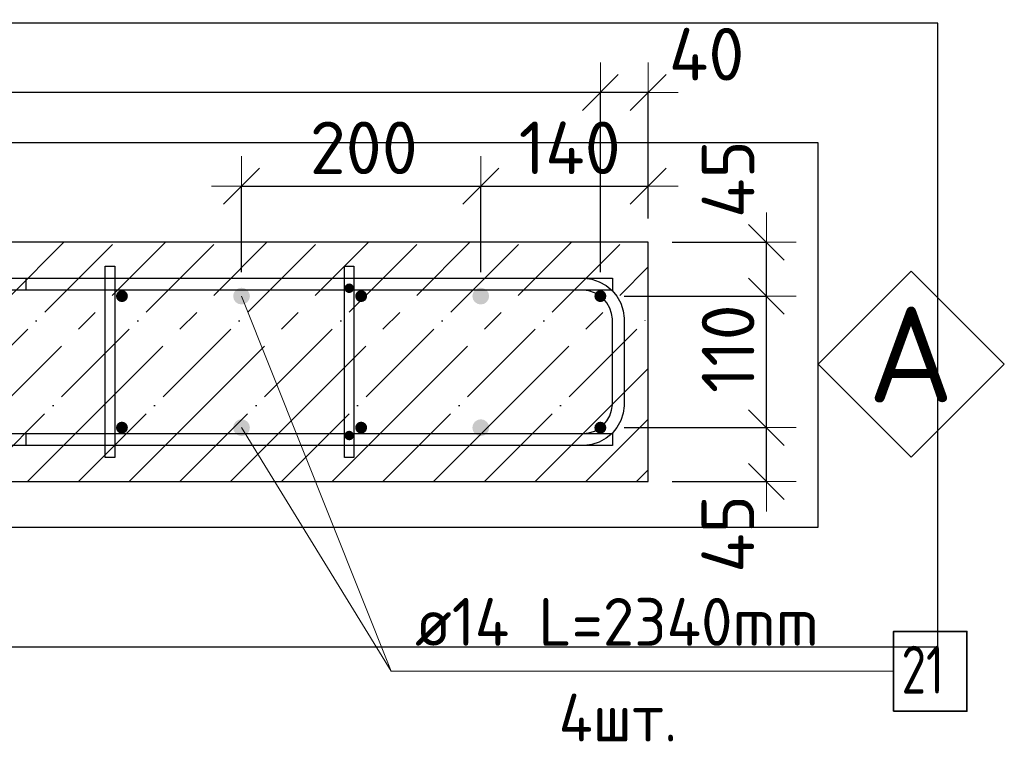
# Model space of a CAD drawing. Header units: millimetres. Extents: x -17997 to 37135, y 45383 to 72408.
# Tile 4 of 67: x -16356 to -15532, y 65702 to 66306. Entities that reach past the tile are written whole.
import ezdxf

# ---------------------------------------------------------------- set-up
doc = ezdxf.new("R2010")
doc.units = ezdxf.units.MM
doc.header["$PDMODE"] = 65
doc.linetypes.add('______11', pattern=[100, 80, -10, 0, -10])
doc.linetypes.add('______5', pattern=[220, 160, -20, 20, -20])
for name, color, linetype, lineweight in [('Standard', 7, 'Continuous', 25), ('Арм.стержн. Арматура края', 96, 'Continuous', 35), ('Арм.стержн. вертикальными 1', 22, 'Continuous', 35), ('Арм.стержн.горизонт. 1', 180, 'Continuous', 35), ('Размерная линия_ общее', 7, 'Continuous', 13)]:
    doc.layers.add(name, color=color, linetype=linetype, lineweight=lineweight)
doc.layers.add('Арм.стержн. вертикальными 2', color=7, linetype='Continuous', lineweight=35, true_color=0x006e00)
doc.layers.add('Арм.стержн.Стяжки', color=7, linetype='Continuous', lineweight=35, true_color=0x501e0f)
doc.styles.add('ISOCPEUR', font='ISOCPEUR')
doc.dimstyles.new('DIMSTYLE_11', dxfattribs={"dimtxt": 44, "dimasz": 50, "dimexe": 0, "dimexo": 0, "dimgap": 22, "dimtad": 2, "dimdec": 0, "dimrnd": 5, "dimzin": 12, "dimdsep": 46, "dimtxsty": 'ISOCPEUR', "dimblk1": 'ALL_ML_STRICH', "dimblk2": 'ALL_ML_STRICH', "dimsah": 1, "dimcen": 0, "dimclrd": 7, "dimclre": 256, "dimclrt": 7, "dimadec": 0, "dimazin": 0, "dimtfac": 1, "dimtdec": 0, "dimtix": 1, "dimtmove": 2, "dimatfit": 3, "dimfxl": 0, "dimtvp": 1.2, "dimtzin": 0, "dimlwd": 0, "dimlwe": -3, "dimarcsym": 0})
doc.dimstyles.new('DIMSTYLE_3', dxfattribs={"dimtxt": 44, "dimasz": 50, "dimexe": 0, "dimexo": 0, "dimgap": 22, "dimtad": 2, "dimdec": 0, "dimrnd": 5, "dimzin": 12, "dimdsep": 46, "dimtxsty": 'ISOCPEUR', "dimblk1": 'ALL_ML_STRICH', "dimblk2": 'ALL_ML_STRICH', "dimsah": 1, "dimcen": 0, "dimclrd": 7, "dimclre": 256, "dimclrt": 7, "dimadec": 0, "dimazin": 0, "dimtfac": 1, "dimtdec": 0, "dimtix": 1, "dimtmove": 2, "dimatfit": 3, "dimfxl": 0, "dimtzin": 0, "dimlwd": 0, "dimlwe": -3, "dimarcsym": 0})

# ---------------------------------------------------------------- blocks, each defined once
blk = doc.blocks.new('ALL_ML_STRICH')
at = {"color": 0, "linetype": 'ByBlock', "lineweight": -2}
for p, q in [((0, -0.5), (0, 0.5)), ((-0.3, -0.3), (0.3, 0.3)), ((-1, 0), (0.5, 0))]:
    blk.add_line(p, q, dxfattribs=at)
blk = doc.blocks.new('*D135')
at = {"layer": 'DEFPOINTS', "color": 7, "linetype": 'Continuous', "lineweight": 13, "transparency": 33554687}
for p in [(-15870.13, 65964.85), (-15830.13, 65919.85), (-15731.37, 65919.85)]:
    blk.add_point(p, dxfattribs=at)
at = {"layer": 'Размерная линия_ общее', "color": 253, "linetype": 'Continuous', "lineweight": -2, "true_color": 0xa0a0a0, "transparency": 33554687}
for p, q in [((-15850.13, 65964.85), (-15731.37, 65964.85)), ((-15810.13, 65919.85), (-15731.37, 65919.85))]:
    blk.add_line(p, q, dxfattribs=at)
at = {"layer": 'Размерная линия_ общее', "color": 7, "linetype": 'Continuous', "lineweight": -2, "transparency": 33554687}
blk.add_line((-15731.37, 65919.85), (-15731.37, 65964.85), dxfattribs=at)
at = {"layer": 'Размерная линия_ общее', "color": 7, "linetype": 'Continuous', "lineweight": 13, "transparency": 33554687, "xscale": 50, "yscale": 50, "zscale": 50}
for p, rotation in [((-15731.37, 65964.85), 90), ((-15731.37, 65919.85), 270)]:
    blk.add_blockref('ALL_ML_STRICH', p, dxfattribs=dict(at, rotation=rotation))
at = {"layer": 'Размерная линия_ общее', "color": 7, "linetype": 'Continuous', "lineweight": 13, "transparency": 33554687, "insert": (-15763.6, 65875.99), "char_height": 44, "width": 88, "attachment_point": 5, "rotation": 90, "style": 'ISOCPEUR'}
blk.add_mtext('\\A1;{45}', dxfattribs=at)
blk = doc.blocks.new('*D136')
at = {"layer": 'DEFPOINTS', "color": 7, "linetype": 'Continuous', "lineweight": 13, "transparency": 33554687}
for p in [(-15870.13, 66074.85), (-15870.13, 65964.85), (-15731.37, 65964.85)]:
    blk.add_point(p, dxfattribs=at)
at = {"layer": 'Размерная линия_ общее', "color": 253, "linetype": 'Continuous', "lineweight": -2, "true_color": 0xa0a0a0, "transparency": 33554687}
for p, q in [((-15850.13, 66074.85), (-15731.37, 66074.85)), ((-15850.13, 65964.85), (-15731.37, 65964.85))]:
    blk.add_line(p, q, dxfattribs=at)
at = {"layer": 'Размерная линия_ общее', "color": 7, "linetype": 'Continuous', "lineweight": -2, "transparency": 33554687}
blk.add_line((-15731.37, 65964.85), (-15731.37, 66074.85), dxfattribs=at)
at = {"layer": 'Размерная линия_ общее', "color": 7, "linetype": 'Continuous', "lineweight": 13, "transparency": 33554687, "xscale": 50, "yscale": 50, "zscale": 50}
for p, rotation in [((-15731.37, 66074.85), 90), ((-15731.37, 65964.85), 270)]:
    blk.add_blockref('ALL_ML_STRICH', p, dxfattribs=dict(at, rotation=rotation))
at = {"layer": 'Размерная линия_ общее', "color": 7, "linetype": 'Continuous', "lineweight": 13, "transparency": 33554687, "insert": (-15763.37, 66030.85), "char_height": 44, "width": 132, "attachment_point": 5, "rotation": 90, "style": 'ISOCPEUR'}
blk.add_mtext('\\A1;{110}', dxfattribs=at)
blk = doc.blocks.new('*D137')
at = {"layer": 'DEFPOINTS', "color": 7, "linetype": 'Continuous', "lineweight": 13, "transparency": 33554687}
for p in [(-15830.13, 66119.85), (-15870.13, 66074.85), (-15731.37, 66074.85)]:
    blk.add_point(p, dxfattribs=at)
at = {"layer": 'Размерная линия_ общее', "color": 253, "linetype": 'Continuous', "lineweight": -2, "true_color": 0xa0a0a0, "transparency": 33554687}
for p, q in [((-15810.13, 66119.85), (-15731.37, 66119.85)), ((-15850.13, 66074.85), (-15731.37, 66074.85))]:
    blk.add_line(p, q, dxfattribs=at)
at = {"layer": 'Размерная линия_ общее', "color": 7, "linetype": 'Continuous', "lineweight": -2, "transparency": 33554687}
blk.add_line((-15731.37, 66074.85), (-15731.37, 66119.85), dxfattribs=at)
at = {"layer": 'Размерная линия_ общее', "color": 7, "linetype": 'Continuous', "lineweight": 13, "transparency": 33554687, "xscale": 50, "yscale": 50, "zscale": 50}
for p, rotation in [((-15731.37, 66119.85), 90), ((-15731.37, 66074.85), 270)]:
    blk.add_blockref('ALL_ML_STRICH', p, dxfattribs=dict(at, rotation=rotation))
at = {"layer": 'Размерная линия_ общее', "color": 7, "linetype": 'Continuous', "lineweight": 13, "transparency": 33554687, "insert": (-15763.37, 66172.71), "char_height": 44, "width": 88, "attachment_point": 5, "rotation": 90, "style": 'ISOCPEUR'}
blk.add_mtext('\\A1;{45}', dxfattribs=at)
blk = doc.blocks.new('*D138')
at = {"layer": 'DEFPOINTS', "color": 7, "linetype": 'Continuous', "lineweight": 13, "transparency": 33554687}
for p in [(-15830.13, 66245.12), (-15830.13, 66119.85), (-15870.13, 66074.85)]:
    blk.add_point(p, dxfattribs=at)
at = {"layer": 'Размерная линия_ общее', "color": 253, "linetype": 'Continuous', "lineweight": -2, "true_color": 0xa0a0a0, "transparency": 33554687}
for p, q in [((-15870.13, 66094.85), (-15870.13, 66245.12)), ((-15830.13, 66139.85), (-15830.13, 66245.12))]:
    blk.add_line(p, q, dxfattribs=at)
at = {"layer": 'Размерная линия_ общее', "color": 7, "linetype": 'Continuous', "lineweight": -2, "transparency": 33554687}
blk.add_line((-15830.13, 66245.12), (-15870.13, 66245.12), dxfattribs=at)
at = {"layer": 'Размерная линия_ общее', "color": 7, "linetype": 'Continuous', "lineweight": 13, "transparency": 33554687, "xscale": 50, "yscale": 50, "zscale": 50}
for p, rotation in [((-15870.13, 66245.12), 180), ((-15830.13, 66245.12), 360)]:
    blk.add_blockref('ALL_ML_STRICH', p, dxfattribs=dict(at, rotation=rotation))
at = {"layer": 'Размерная линия_ общее', "color": 7, "linetype": 'Continuous', "lineweight": 13, "transparency": 33554687, "insert": (-15781.33, 66277.15), "char_height": 44, "width": 88, "attachment_point": 5, "style": 'ISOCPEUR'}
blk.add_mtext('\\A1;{40}', dxfattribs=at)
blk = doc.blocks.new('*D139')
at = {"layer": 'DEFPOINTS', "color": 7, "linetype": 'Continuous', "lineweight": 13, "transparency": 33554687}
for p in [(-15870.13, 66245.12), (-17070.13, 66074.85), (-15870.13, 66074.85)]:
    blk.add_point(p, dxfattribs=at)
at = {"layer": 'Размерная линия_ общее', "color": 253, "linetype": 'Continuous', "lineweight": -2, "true_color": 0xa0a0a0, "transparency": 33554687}
for p, q in [((-17070.13, 66094.85), (-17070.13, 66245.12)), ((-15870.13, 66094.85), (-15870.13, 66245.12))]:
    blk.add_line(p, q, dxfattribs=at)
at = {"layer": 'Размерная линия_ общее', "color": 7, "linetype": 'Continuous', "lineweight": -2, "transparency": 33554687}
blk.add_line((-15870.13, 66245.12), (-17070.13, 66245.12), dxfattribs=at)
at = {"layer": 'Размерная линия_ общее', "color": 7, "linetype": 'Continuous', "lineweight": 13, "transparency": 33554687, "xscale": 50, "yscale": 50, "zscale": 50}
for p, rotation in [((-17070.13, 66245.12), 180), ((-15870.13, 66245.12), 360)]:
    blk.add_blockref('ALL_ML_STRICH', p, dxfattribs=dict(at, rotation=rotation))
at = {"layer": 'Размерная линия_ общее', "color": 7, "linetype": 'Continuous', "lineweight": 13, "transparency": 33554687, "insert": (-16604.13, 66211.12), "char_height": 44, "width": 2.2, "attachment_point": 1, "rotation": 180, "line_spacing_factor": 0.60241, "style": 'ISOCPEUR'}
blk.add_mtext('\\W0.91;6х200=1200', dxfattribs=at)
blk = doc.blocks.new('*D142')
at = {"layer": 'DEFPOINTS', "color": 7, "linetype": 'Continuous', "lineweight": 13, "transparency": 33554687}
for p in [(-16170.13, 66166.86), (-16170.13, 66074.85), (-15970.13, 66074.85)]:
    blk.add_point(p, dxfattribs=at)
at = {"layer": 'Размерная линия_ общее', "color": 253, "linetype": 'Continuous', "lineweight": -2, "true_color": 0xa0a0a0, "transparency": 33554687}
for p, q in [((-16170.13, 66094.85), (-16170.13, 66166.86)), ((-15970.13, 66094.85), (-15970.13, 66166.86))]:
    blk.add_line(p, q, dxfattribs=at)
at = {"layer": 'Размерная линия_ общее', "color": 7, "linetype": 'Continuous', "lineweight": -2, "transparency": 33554687}
blk.add_line((-16170.13, 66166.86), (-15970.13, 66166.86), dxfattribs=at)
at = {"layer": 'Размерная линия_ общее', "color": 7, "linetype": 'Continuous', "lineweight": 13, "transparency": 33554687, "xscale": 50, "yscale": 50, "zscale": 50, "rotation": 180}
blk.add_blockref('ALL_ML_STRICH', (-16170.13, 66166.86), dxfattribs=at)
at = {"layer": 'Размерная линия_ общее', "color": 7, "linetype": 'Continuous', "lineweight": 13, "transparency": 33554687, "xscale": 50, "yscale": 50, "zscale": 50}
blk.add_blockref('ALL_ML_STRICH', (-15970.13, 66166.86), dxfattribs=at)
at = {"layer": 'Размерная линия_ общее', "color": 7, "linetype": 'Continuous', "lineweight": 13, "transparency": 33554687, "insert": (-16067.93, 66198.86), "char_height": 44, "width": 132, "attachment_point": 5, "style": 'ISOCPEUR'}
blk.add_mtext('\\A1;{200}', dxfattribs=at)
blk = doc.blocks.new('*D143')
at = {"layer": 'DEFPOINTS', "color": 7, "linetype": 'Continuous', "lineweight": 13, "transparency": 33554687}
for p in [(-15970.13, 66166.86), (-15830.13, 66119.85), (-15970.13, 66074.85)]:
    blk.add_point(p, dxfattribs=at)
at = {"layer": 'Размерная линия_ общее', "color": 253, "linetype": 'Continuous', "lineweight": -2, "true_color": 0xa0a0a0, "transparency": 33554687}
for p, q in [((-15970.13, 66094.85), (-15970.13, 66166.86)), ((-15830.13, 66139.85), (-15830.13, 66166.86))]:
    blk.add_line(p, q, dxfattribs=at)
at = {"layer": 'Размерная линия_ общее', "color": 7, "linetype": 'Continuous', "lineweight": -2, "transparency": 33554687}
blk.add_line((-15970.13, 66166.86), (-15830.13, 66166.86), dxfattribs=at)
at = {"layer": 'Размерная линия_ общее', "color": 7, "linetype": 'Continuous', "lineweight": 13, "transparency": 33554687, "xscale": 50, "yscale": 50, "zscale": 50, "rotation": 180}
blk.add_blockref('ALL_ML_STRICH', (-15970.13, 66166.86), dxfattribs=at)
at = {"layer": 'Размерная линия_ общее', "color": 7, "linetype": 'Continuous', "lineweight": 13, "transparency": 33554687, "xscale": 50, "yscale": 50, "zscale": 50}
blk.add_blockref('ALL_ML_STRICH', (-15830.13, 66166.86), dxfattribs=at)
at = {"layer": 'Размерная линия_ общее', "color": 7, "linetype": 'Continuous', "lineweight": 13, "transparency": 33554687, "insert": (-15895.73, 66198.86), "char_height": 44, "width": 132, "attachment_point": 5, "style": 'ISOCPEUR'}
blk.add_mtext('\\A1;{140}', dxfattribs=at)
blk = doc.blocks.new('СЛОЖНЫЙ_ОБЪЕКТ_0')
at = {"layer": 'Standard', "color": 7, "linetype": 'Continuous', "lineweight": 13, "transparency": 33554687}
blk.add_lwpolyline([(-15610.22, 66095.68), (-15532.43, 66017.89), (-15610.22, 65940.11), (-15688, 66017.89), (-15610.22, 66095.68)], close=True, dxfattribs=at)
at = {"layer": 'Standard', "color": 7, "linetype": 'Continuous', "lineweight": 13, "transparency": 33554687, "insert": (-15646.52, 66026.01), "char_height": 80, "width": 104.7273, "attachment_point": 4, "style": 'ISOCPEUR'}
blk.add_mtext('\\A1;{\\fISOCPEUR|i0|b0;\\H80.000000;\\W1.000000;\\C7;А}\\P', dxfattribs=at)

msp = doc.modelspace()

# ---------------------------------------------------------------- hatches: boundary and pattern name
at = {"layer": 'Арм.стержн. вертикальными 1', "linetype": 'Continuous', "lineweight": 50, "transparency": 33554687}
for points in [[(-16265.13, 66074.85), (-16265.51, 66076.76), (-16266.59, 66078.39), (-16268.22, 66079.47), (-16270.13, 66079.85), (-16272.04, 66079.47), (-16273.67, 66078.39), (-16274.75, 66076.76), (-16275.13, 66074.85), (-16274.75, 66072.94), (-16273.67, 66071.31), (-16272.04, 66070.23), (-16270.13, 66069.85), (-16268.22, 66070.23), (-16266.59, 66071.31), (-16265.51, 66072.94)], [(-16065.13, 66074.85), (-16065.51, 66076.76), (-16066.59, 66078.39), (-16068.22, 66079.47), (-16070.13, 66079.85), (-16072.04, 66079.47), (-16073.67, 66078.39), (-16074.75, 66076.76), (-16075.13, 66074.85), (-16074.75, 66072.94), (-16073.67, 66071.31), (-16072.04, 66070.23), (-16070.13, 66069.85), (-16068.22, 66070.23), (-16066.59, 66071.31), (-16065.51, 66072.94)], [(-15865.13, 66074.85), (-15865.51, 66076.76), (-15866.59, 66078.39), (-15868.22, 66079.47), (-15870.13, 66079.85), (-15872.04, 66079.47), (-15873.67, 66078.39), (-15874.75, 66076.76), (-15875.13, 66074.85), (-15874.75, 66072.94), (-15873.67, 66071.31), (-15872.04, 66070.23), (-15870.13, 66069.85), (-15868.22, 66070.23), (-15866.59, 66071.31), (-15865.51, 66072.94)], [(-16265.13, 65964.85), (-16265.51, 65966.76), (-16266.59, 65968.38), (-16268.22, 65969.47), (-16270.13, 65969.85), (-16272.04, 65969.47), (-16273.67, 65968.38), (-16274.75, 65966.76), (-16275.13, 65964.85), (-16274.75, 65962.94), (-16273.67, 65961.31), (-16272.04, 65960.23), (-16270.13, 65959.85), (-16268.22, 65960.23), (-16266.59, 65961.31), (-16265.51, 65962.94)], [(-16065.13, 65964.85), (-16065.51, 65966.76), (-16066.59, 65968.38), (-16068.22, 65969.47), (-16070.13, 65969.85), (-16072.04, 65969.47), (-16073.67, 65968.38), (-16074.75, 65966.76), (-16075.13, 65964.85), (-16074.75, 65962.94), (-16073.67, 65961.31), (-16072.04, 65960.23), (-16070.13, 65959.85), (-16068.22, 65960.23), (-16066.59, 65961.31), (-16065.51, 65962.94)], [(-15865.13, 65964.85), (-15865.51, 65966.76), (-15866.59, 65968.38), (-15868.22, 65969.47), (-15870.13, 65969.85), (-15872.04, 65969.47), (-15873.67, 65968.38), (-15874.75, 65966.76), (-15875.13, 65964.85), (-15874.75, 65962.94), (-15873.67, 65961.31), (-15872.04, 65960.23), (-15870.13, 65959.85), (-15868.22, 65960.23), (-15866.59, 65961.31), (-15865.51, 65962.94)]]:
    msp.add_hatch(color=4, dxfattribs=at).paths.add_polyline_path(points)
at = {"layer": 'Арм.стержн. вертикальными 2', "linetype": 'Continuous', "lineweight": 50, "transparency": 33554687}
for points in [[(-16163.13, 66074.85), (-16163.66, 66077.53), (-16165.18, 66079.8), (-16167.45, 66081.32), (-16170.13, 66081.85), (-16172.81, 66081.32), (-16175.08, 66079.8), (-16176.6, 66077.53), (-16177.13, 66074.85), (-16176.6, 66072.17), (-16175.08, 66069.9), (-16172.81, 66068.38), (-16170.13, 66067.85), (-16167.45, 66068.38), (-16165.18, 66069.9), (-16163.66, 66072.17)], [(-15963.13, 66074.85), (-15963.66, 66077.53), (-15965.18, 66079.8), (-15967.45, 66081.32), (-15970.13, 66081.85), (-15972.81, 66081.32), (-15975.08, 66079.8), (-15976.6, 66077.53), (-15977.13, 66074.85), (-15976.6, 66072.17), (-15975.08, 66069.9), (-15972.81, 66068.38), (-15970.13, 66067.85), (-15967.45, 66068.38), (-15965.18, 66069.9), (-15963.66, 66072.17)], [(-16163.13, 65964.85), (-16163.66, 65967.53), (-16165.18, 65969.8), (-16167.45, 65971.32), (-16170.13, 65971.85), (-16172.81, 65971.32), (-16175.08, 65969.8), (-16176.6, 65967.53), (-16177.13, 65964.85), (-16176.6, 65962.17), (-16175.08, 65959.9), (-16172.81, 65958.38), (-16170.13, 65957.85), (-16167.45, 65958.38), (-16165.18, 65959.9), (-16163.66, 65962.17)], [(-15963.13, 65964.85), (-15963.66, 65967.53), (-15965.18, 65969.8), (-15967.45, 65971.32), (-15970.13, 65971.85), (-15972.81, 65971.32), (-15975.08, 65969.8), (-15976.6, 65967.53), (-15977.13, 65964.85), (-15976.6, 65962.17), (-15975.08, 65959.9), (-15972.81, 65958.38), (-15970.13, 65957.85), (-15967.45, 65958.38), (-15965.18, 65959.9), (-15963.66, 65962.17)]]:
    msp.add_hatch(color=7, dxfattribs=at).paths.add_polyline_path(points)
at = {"layer": 'Арм.стержн.Стяжки', "linetype": 'Continuous', "lineweight": 25, "transparency": 33554687}
for points in [[(-16076.13, 66081.43), (-16076.43, 66082.96), (-16077.3, 66084.25), (-16078.6, 66085.12), (-16080.13, 66085.43), (-16081.66, 66085.12), (-16082.96, 66084.25), (-16083.83, 66082.96), (-16084.13, 66081.43), (-16083.83, 66079.89), (-16082.96, 66078.6), (-16081.66, 66077.73), (-16080.13, 66077.43), (-16078.6, 66077.73), (-16077.3, 66078.6), (-16076.43, 66079.89)], [(-16076.13, 65958.28), (-16076.43, 65959.81), (-16077.3, 65961.1), (-16078.6, 65961.97), (-16080.13, 65962.28), (-16081.66, 65961.97), (-16082.96, 65961.1), (-16083.83, 65959.81), (-16084.13, 65958.28), (-16083.83, 65956.74), (-16082.96, 65955.45), (-16081.66, 65954.58), (-16080.13, 65954.28), (-16078.6, 65954.58), (-16077.3, 65955.45), (-16076.43, 65956.74)]]:
    msp.add_hatch(color=40, dxfattribs=at).paths.add_polyline_path(points)

# ---------------------------------------------------------------- linework, layer by layer
at = {"color": 52, "linetype": 'Continuous', "lineweight": -3, "transparency": 33554687}
for p, q in [((-15688, 66203.11), (-17375.72, 66203.11)), ((-15688, 66203.11), (-17375.72, 66203.11)), ((-15688, 65881.52), (-15688, 66203.11)), ((-15688, 65881.52), (-15688, 66203.11)), ((-17375.72, 65881.52), (-15688, 65881.52)), ((-17375.72, 65881.52), (-15688, 65881.52))]:
    msp.add_line(p, q, dxfattribs=at)
at = {"layer": 'Standard', "color": 7, "linetype": 'Continuous', "lineweight": 25, "transparency": 33554687}
for p, q in [((-15830.13, 66119.85), (-17280.13, 66119.85)), ((-15830.13, 65919.85), (-15830.13, 66119.85)), ((-17280.13, 65919.85), (-15830.13, 65919.85))]:
    msp.add_line(p, q, dxfattribs=at)
at = {"layer": 'Standard', "color": 7, "linetype": '______5', "lineweight": -3, "transparency": 33554687}
for p, q in [((-16518.64, 65919.85), (-16318.64, 66119.85)), ((-16433.79, 65919.85), (-16233.79, 66119.85)), ((-16348.94, 65919.85), (-16148.94, 66119.85)), ((-16264.08, 65919.85), (-16064.08, 66119.85)), ((-16179.23, 65919.85), (-15979.23, 66119.85)), ((-16094.38, 65919.85), (-15894.38, 66119.85)), ((-16009.53, 65919.85), (-15830.13, 66099.25)), ((-15924.67, 65919.85), (-15830.13, 66014.39)), ((-15839.82, 65919.85), (-15830.13, 65929.54))]:
    msp.add_line(p, q, dxfattribs=at)
at = {"layer": 'Standard', "color": 7, "linetype": '______11', "lineweight": -3, "transparency": 33554687}
for p, q in [((-16476.22, 65919.85), (-16276.22, 66119.85)), ((-16391.36, 65919.85), (-16191.36, 66119.85)), ((-16306.51, 65919.85), (-16106.51, 66119.85)), ((-16221.66, 65919.85), (-16021.66, 66119.85)), ((-16136.81, 65919.85), (-15936.81, 66119.85)), ((-16051.95, 65919.85), (-15851.95, 66119.85)), ((-15967.1, 65919.85), (-15830.13, 66056.82)), ((-15882.25, 65919.85), (-15830.13, 65971.97))]:
    msp.add_line(p, q, dxfattribs=at)
at = {"layer": 'Standard', "color": 7, "linetype": 'Continuous', "lineweight": 25, "transparency": 33554687}
msp.add_lwpolyline([(-17475.72, 65781.52), (-15588, 65781.52), (-15588, 66303.11), (-17475.72, 66303.11), (-17475.72, 65781.52)], dxfattribs=at)
at = {"layer": 'Арм.стержн. Арматура края', "color": 4, "linetype": 'Continuous', "lineweight": 25, "transparency": 33554687}
msp.add_lwpolyline([(-16350.13, 66089.85), (-15883.48, 66089.85), (-15877.38, 66089), (-15871.03, 66086.91), (-15865.18, 66083.63), (-15860.37, 66079.61), (-15856.35, 66074.8), (-15853.07, 66068.95), (-15850.98, 66062.6), (-15850.13, 66056.5), (-15850.13, 65983.2), (-15850.98, 65977.1), (-15853.07, 65970.75), (-15856.35, 65964.9), (-15860.37, 65960.09), (-15865.18, 65956.07), (-15871.03, 65952.79), (-15877.38, 65950.7), (-15883.48, 65949.85), (-16350.13, 65949.85), (-16350.13, 65959.85), (-15884.17, 65959.85), (-15879.65, 65960.48), (-15875.07, 65961.99), (-15870.88, 65964.34), (-15867.47, 65967.19), (-15864.62, 65970.6), (-15862.27, 65974.79), (-15860.76, 65979.37), (-15860.13, 65983.89), (-15860.13, 66055.81), (-15860.76, 66060.33), (-15862.27, 66064.91), (-15864.62, 66069.1), (-15867.47, 66072.51), (-15870.88, 66075.36), (-15875.07, 66077.71), (-15879.65, 66079.22), (-15884.17, 66079.85), (-16350.13, 66079.85), (-16350.13, 66089.85)], dxfattribs=at)
msp.add_lwpolyline([(-16350.13, 66089.85), (-15883.48, 66089.85), (-15877.38, 66089), (-15871.03, 66086.91), (-15865.18, 66083.63), (-15860.37, 66079.61), (-15856.35, 66074.8), (-15853.07, 66068.95), (-15850.98, 66062.6), (-15850.13, 66056.5), (-15850.13, 65983.2), (-15850.98, 65977.1), (-15853.07, 65970.75), (-15856.35, 65964.9), (-15860.37, 65960.09), (-15865.18, 65956.07), (-15871.03, 65952.79), (-15877.38, 65950.7), (-15883.48, 65949.85), (-16350.13, 65949.85), (-16350.13, 65959.85), (-15884.17, 65959.85), (-15879.65, 65960.48), (-15875.07, 65961.99), (-15870.88, 65964.34), (-15867.47, 65967.19), (-15864.62, 65970.6), (-15862.27, 65974.79), (-15860.76, 65979.37), (-15860.13, 65983.89), (-15860.13, 66055.81), (-15860.76, 66060.33), (-15862.27, 66064.91), (-15864.62, 66069.1), (-15867.47, 66072.51), (-15870.88, 66075.36), (-15875.07, 66077.71), (-15879.65, 66079.22), (-15884.17, 66079.85), (-16350.13, 66079.85), (-16350.13, 66089.85)], dxfattribs=at)
at = {"layer": 'Арм.стержн. вертикальными 2', "color": 7, "linetype": 'Continuous', "lineweight": 13, "transparency": 33554687}
for q in [(-16170.13, 66074.85), (-16170.13, 65964.85), (-15625.05, 65761.09)]:
    msp.add_line((-16045.05, 65761.09), q, dxfattribs=at)
at = {"layer": 'Арм.стержн. вертикальными 2', "color": 7, "linetype": 'Continuous', "lineweight": 35, "transparency": 33554687}
msp.add_lwpolyline([(-15625.05, 65727.75), (-15563.71, 65727.75), (-15563.71, 65794.42), (-15625.05, 65794.42), (-15625.05, 65727.75)], dxfattribs=at)
at = {"layer": 'Арм.стержн.горизонт. 1', "color": 52, "linetype": 'Continuous', "lineweight": 25, "transparency": 33554687}
for p, q in [((-15830.13, 66119.85), (-15830.13, 66119.85)), ((-15830.13, 65919.85), (-15830.13, 65919.85))]:
    msp.add_line(p, q, dxfattribs=at)
at = {"layer": 'Арм.стержн.горизонт. 1', "color": 4, "linetype": 'Continuous', "lineweight": 25, "transparency": 33554687}
for points in [[(-17250.13, 66089.85), (-15860.13, 66089.85), (-15860.13, 66079.85), (-17250.13, 66079.85), (-17250.13, 66089.85)], [(-17250.13, 66089.85), (-15860.13, 66089.85), (-15860.13, 66079.85), (-17250.13, 66079.85), (-17250.13, 66089.85)], [(-17250.13, 65959.85), (-15860.13, 65959.85), (-15860.13, 65949.85), (-17250.13, 65949.85), (-17250.13, 65959.85)], [(-17250.13, 65959.85), (-15860.13, 65959.85), (-15860.13, 65949.85), (-17250.13, 65949.85), (-17250.13, 65959.85)]]:
    msp.add_lwpolyline(points, dxfattribs=at)
at = {"layer": 'Арм.стержн.Стяжки', "color": 40, "linetype": 'Continuous', "lineweight": 25, "transparency": 33554687}
for points in [[(-16276.13, 66099.85), (-16276.13, 65939.85), (-16284.13, 65939.85), (-16284.13, 66099.85), (-16276.13, 66099.85)], [(-16076.13, 66099.85), (-16076.13, 65939.85), (-16084.13, 65939.85), (-16084.13, 66099.85), (-16076.13, 66099.85)]]:
    msp.add_lwpolyline(points, dxfattribs=at)

# ---------------------------------------------------------------- block references
at = {"layer": 'Standard', "color": 7, "linetype": 'Continuous', "lineweight": 13, "transparency": 33554687}
msp.add_blockref('СЛОЖНЫЙ_ОБЪЕКТ_0', (0, 0), dxfattribs=at)

# ---------------------------------------------------------------- texts
at = {"layer": 'Арм.стержн. вертикальными 2', "color": 7, "linetype": 'Continuous', "lineweight": 25, "transparency": 33554687, "char_height": 40, "attachment_point": 7, "style": 'ISOCPEUR'}
for s, insert, width in [('\\W0.96;ø14 L=2340mm ', (-16025.05, 65782.42), 399.036), ('\\W0.75;21', (-15618.38, 65742.42), 62.9708), ('\\W0.95;4шт. ', (-15905.05, 65702.42), 158.8769)]:
    msp.add_mtext(s, dxfattribs=dict(at, insert=insert, width=width))

# ---------------------------------------------------------------- dimensions: what is measured, and where the dimension line sits
at = {"layer": 'Размерная линия_ общее', "color": 7, "linetype": 'Continuous', "lineweight": 13, "transparency": 33554687}
for base, p1, p2, angle, picture, middle in [((-15870.13, 66245.12), (-15830.13, 66139.85), (-15870.13, 66094.85), 180, '*D138', (-15781.33, 66277.15)), ((-15731.37, 66119.85), (-15850.13, 66074.85), (-15810.13, 66119.85), 90, '*D137', (-15763.37, 66172.71)), ((-15731.37, 66074.85), (-15850.13, 65964.85), (-15850.13, 66074.85), 90, '*D136', (-15763.37, 66030.85)), ((-15731.37, 65964.85), (-15810.13, 65919.85), (-15850.13, 65964.85), 90, '*D135', (-15763.6, 65875.99))]:
    dim = msp.add_linear_dim(base=base, p1=p1, p2=p2, angle=angle, dimstyle='DIMSTYLE_11', override={"dimpost": '<>', "dimclrd": 7, "dimclre": 253, "dimclrt": 7, "dimlwd": 0, "dimlwe": 65533}, dxfattribs=at)
    dim.commit()
    dim.dimension.update_dxf_attribs({"geometry": picture, "text_midpoint": middle, "dimtype": 160})
dim = msp.add_linear_dim(base=(-17070.13, 66245.12), p1=(-15870.13, 66094.85), p2=(-17070.13, 66094.85), angle=180, text='\\W0.91;6х200=1200', dimstyle='DIMSTYLE_3', override={"dimpost": '<>', "dimclrd": 7, "dimclre": 253, "dimclrt": 7, "dimlwd": 0, "dimlwe": 65533}, dxfattribs=at)
dim.commit()
dim.dimension.update_dxf_attribs({"geometry": '*D139', "text_midpoint": (-16470.13, 66267.12), "dimtype": 160})
for base, p1, p2, picture, middle in [((-15970.13, 66166.86), (-16170.13, 66094.85), (-15970.13, 66094.85), '*D142', (-16067.93, 66198.86)), ((-15830.13, 66166.86), (-15970.13, 66094.85), (-15830.13, 66139.85), '*D143', (-15895.73, 66198.86))]:
    dim = msp.add_linear_dim(base=base, p1=p1, p2=p2, dimstyle='DIMSTYLE_3', override={"dimpost": '<>', "dimclrd": 7, "dimclre": 253, "dimclrt": 7, "dimlwd": 0, "dimlwe": 65533}, dxfattribs=at)
    dim.commit()
    dim.dimension.update_dxf_attribs({"geometry": picture, "text_midpoint": middle, "dimtype": 160})

doc.saveas('drawing.dxf')
